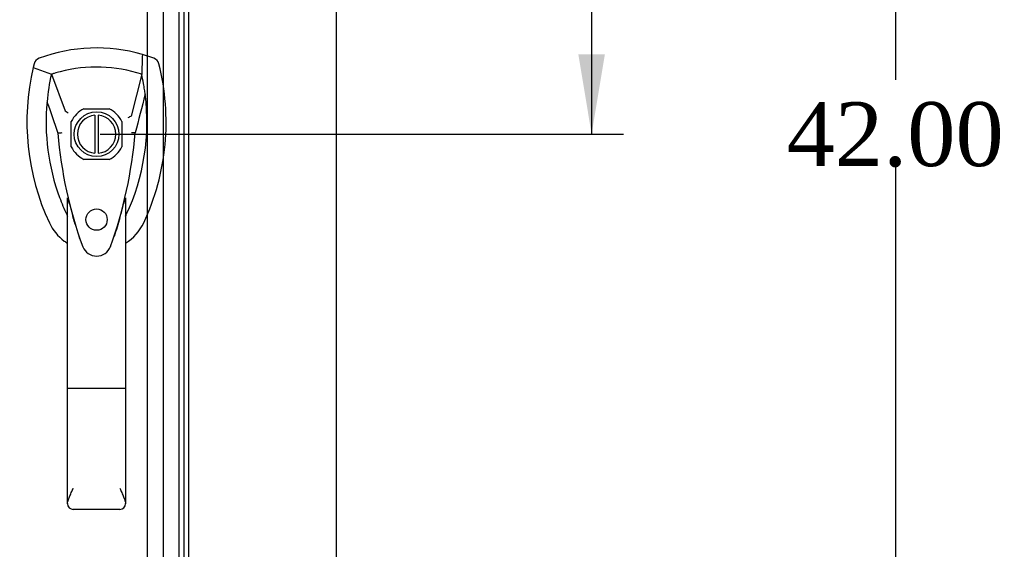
# Model space of a CAD drawing. Header units: inches. Extents: x 1 to 240, y -1 to 159.
# Tile 31 of 108: x 77.49 to 92.9, y 76.54 to 84.83. Entities that reach past the tile are written whole.
import ezdxf
from ezdxf.enums import TextEntityAlignment as Align
from ezdxf.lldxf.tags import DXFTag

# ---------------------------------------------------------------- set-up
doc = ezdxf.new("R2010")
doc.units = ezdxf.units.IN
doc.header["$MEASUREMENT"] = 0
for name, color, linetype in [('COM43576', 7, 'Continuous'), ('COM70219', 7, 'Continuous'), ('COM70657-17', 7, 'Continuous'), ('Default', 7, 'Continuous'), ('HAN13060', 7, 'Continuous')]:
    doc.layers.add(name, color=color, linetype=linetype)
doc.styles.add('SEACAD_Times_New_Roman', font='times.ttf')
tags = doc.linetypes.add('HIDDEN2', pattern=[0.1875, 0.125, -0.0625]).pattern_tags.tags
tags[6:7] = [DXFTag(74, 4), DXFTag(75, 0), DXFTag(340, '0'), DXFTag(46, 0.0), DXFTag(50, 0.0), DXFTag(44, 0.0), DXFTag(45, 0.0)]
tags[4:5] = [DXFTag(74, 4), DXFTag(75, 0), DXFTag(340, '0'), DXFTag(46, 0.0), DXFTag(50, 0.0), DXFTag(44, 0.0), DXFTag(45, 0.0)]
doc.dimstyles.new('HAMMOND_(STH_-_240x160)', dxfattribs={"dimtxt": 1, "dimasz": 1.25, "dimexe": 0.5, "dimexo": 0.5, "dimgap": 0.25, "dimtad": 0, "dimtih": 1, "dimtoh": 1, "dimzin": 0, "dimdsep": 46, "dimtxsty": 'SEACAD_Times_New_Roman', "dimblk1": '_SE_FILLED', "dimblk2": '_SE_FILLED', "dimsah": 1, "dimcen": 0.5, "dimadec": 0, "dimazin": 0, "dimtfac": 0.8, "dimtofl": 0, "dimtmove": 0, "dimatfit": 3, "dimfxl": 1, "dimtolj": 1, "dimtzin": 0, "dimarcsym": 0})

# ---------------------------------------------------------------- blocks, each defined once
blk = doc.blocks.new('SE')
at = {"layer": 'COM43576', "color": 7, "linetype": 'Continuous'}
blk.add_line((82.439, 103.963), (82.439, 62.113), dxfattribs=at)
at = {"layer": 'COM70219', "color": 7, "linetype": 'HIDDEN2'}
for p, q in [((79.485, 63.603), (79.485, 102.473)), ((79.486, 63.603), (79.486, 102.473)), ((79.735, 63.603), (79.735, 102.473)), ((79.984, 63.603), (79.984, 102.473)), ((79.985, 63.603), (79.985, 102.473))]:
    blk.add_line(p, q, dxfattribs=at)
at = {"layer": 'COM70657-17', "color": 7, "linetype": 'HIDDEN2'}
for p, q in [((80.055, 103.06), (80.055, 63.016)), ((78.49, 83.433), (78.887, 83.433)), ((78.293, 82.84), (78.293, 83.236)), ((79.084, 83.236), (79.084, 82.84)), ((78.887, 82.642), (78.49, 82.642))]:
    blk.add_line(p, q, dxfattribs=at)
at = {"layer": 'COM70657-17', "color": 7, "linetype": 'Continuous'}
blk.add_line((80.127, 103.06), (80.127, 63.016), dxfattribs=at)
at = {"layer": 'COM70657-17', "color": 7, "linetype": 'HIDDEN2'}
blk.add_circle((78.689, 81.7), 0.167, dxfattribs=at)
for radius, start, end in [(0.443, 116.6472, 153.3528), (0.443, 26.6472, 63.3528), (0.442, 206.6472, 243.3528), (0.443, 296.6472, 333.3528)]:
    blk.add_arc((78.689, 83.038), radius, start, end, dxfattribs=at)
at = {"layer": 'HAN13060', "color": 7, "linetype": 'Continuous'}
for p, q in [((79.588, 84.227), (79.407, 84.286)), ((77.712, 84.14), (77.698, 84.081)), ((77.698, 84.081), (77.982, 83.976)), ((77.982, 83.976), (78.197, 83.404)), ((79.396, 83.976), (79.232, 83.32)), ((78.197, 83.404), (78.243, 83.37)), ((78.664, 83.337), (78.664, 82.739)), ((78.714, 83.337), (78.714, 82.739)), ((78.083, 83.055), (78.083, 83.054)), ((79.294, 83.058), (79.294, 83.059)), ((78.234, 79.061), (78.234, 82.039)), ((79.144, 82.038), (79.144, 79.061)), ((79.144, 81.758), (79.165, 81.799)), ((79.165, 81.799), (79.168, 81.805)), ((78.428, 81.398), (78.431, 81.39)), ((78.907, 81.275), (78.913, 81.288)), ((78.234, 77.253), (78.234, 79.061)), ((79.054, 79.055), (78.324, 79.055)), ((79.144, 79.061), (79.144, 77.253)), ((79.054, 77.163), (78.324, 77.163))]:
    blk.add_line(p, q, dxfattribs=at)
blk.add_circle((78.689, 83.038), 0.35, dxfattribs=at)
for centre, radius, start, end in [((78.689, 81.803), 2.585, 73.8589, 110.3492), ((81.32, 83.229), 3.721, 166.7532, 205.1027), ((78.689, 81.803), 2.285, 71.9657, 104.4503), ((81.32, 83.229), 3.421, 167.3846, 174.7018), ((78.689, 81.803), 2.285, 106.8385, 108.0343), ((78.689, 81.803), 2.285, 104.4503, 106.8385), ((76.057, 83.229), 3.421, 10.1138, 12.6154), ((76.057, 83.229), 3.421, 8.519, 10.1138), ((76.057, 83.229), 3.421, 7.2824, 8.519), ((76.057, 83.229), 3.421, 334.8973, 7.2824), ((81.32, 83.229), 3.421, 174.7018, 200.2077), ((78.689, 83.038), 0.3, 94.7802, 265.2198), ((78.689, 83.038), 0.3, 274.7802, 85.2198), ((92.053, 56.611), 29.627, 115.6418, 115.7539), ((78.172, 81.707), 1.35, 91.2336, 93.7696), ((84.931, 83.624), 6.872, 184.7542, 199.9908), ((72.251, 83.654), 7.068, 340.3478, 355.1696), ((79.229, 82.27), 0.791, 85.3077, 89.6394), ((81.32, 83.229), 3.421, 200.2077, 205.1027), ((76.704, 81.433), 1.646, 10.2772, 21.6468), ((78.63, 81.968), 0.45, 205.1027, 208.4225), ((78.748, 81.968), 0.45, 331.5775, 334.8973), ((78.748, 81.968), 0.75, 301.8486, 334.8973), ((78.63, 81.968), 0.75, 233.4788, 238.1514), ((78.69, 81.364), 0.234, 202.2802, 338.2167), ((78.324, 77.253), 0.0903, 180.0017, 181.1154), ((78.324, 77.253), 0.09, 181.1172, 270), ((79.054, 77.253), 0.09, 270, 358.8828), ((79.054, 77.253), 0.0903, 358.8846, 359.9983)]:
    blk.add_arc(centre, radius, start, end, dxfattribs=at)
for points in [[(77.79, 84.227), (77.752, 84.213), (77.722, 84.179), (77.712, 84.14)], [(79.407, 84.286), (79.404, 84.183), (79.4, 84.079), (79.396, 83.976)], [(79.665, 84.14), (79.655, 84.179), (79.625, 84.213), (79.588, 84.227)], [(79.451, 83.662), (79.399, 83.461), (79.346, 83.26), (79.294, 83.059)], [(77.913, 83.544), (77.97, 83.381), (78.027, 83.218), (78.083, 83.055)], [(78.354, 81.625), (78.344, 81.659), (78.334, 81.693), (78.324, 81.727)], [(79.054, 81.726), (79.026, 81.629), (78.996, 81.532), (78.965, 81.437)], [(77.95, 81.65), (78.003, 81.538), (78.084, 81.439), (78.183, 81.365)], [(78.428, 81.398), (78.424, 81.41), (78.419, 81.423), (78.415, 81.435)]]:
    blk.add_open_spline(points, degree=3, dxfattribs=at)
for points, knots in [([(79.427, 81.65), (79.608, 82.035), (79.721, 82.451), (79.802, 83.298), (79.769, 83.728), (79.665, 84.14)], [0, 0, 0, 0, 0.5, 0.5, 1, 1, 1, 1]), ([(79.054, 81.726), (79.07, 81.783), (79.086, 81.841), (79.109, 81.926), (79.117, 81.954), (79.129, 81.995), (79.132, 82.009), (79.138, 82.027), (79.14, 82.032), (79.143, 82.04), (79.144, 82.041), (79.144, 82.038)], [0, 0, 0, 0, 0.5, 0.5, 0.75, 0.75, 0.875, 0.875, 0.9375, 0.9375, 1, 1, 1, 1]), ([(78.324, 79.055), (78.318, 79.055), (78.312, 79.055), (78.3, 79.055), (78.295, 79.056), (78.284, 79.056), (78.279, 79.056), (78.269, 79.056), (78.264, 79.057), (78.252, 79.057), (78.245, 79.058), (78.238, 79.059), (78.237, 79.059), (78.234, 79.06), (78.234, 79.061), (78.234, 79.061)], [0, 0, 0, 0, 0.125, 0.125, 0.25, 0.25, 0.375, 0.375, 0.5, 0.5, 0.75, 0.75, 0.875, 0.875, 1, 1, 1, 1]), ([(79.144, 79.061), (79.144, 79.061), (79.143, 79.06), (79.141, 79.059), (79.139, 79.059), (79.132, 79.058), (79.126, 79.057), (79.113, 79.057), (79.109, 79.056), (79.099, 79.056), (79.094, 79.056), (79.083, 79.056), (79.077, 79.055), (79.066, 79.055), (79.06, 79.055), (79.054, 79.055)], [0, 0, 0, 0, 0.125, 0.125, 0.25, 0.25, 0.5, 0.5, 0.625, 0.625, 0.75, 0.75, 0.875, 0.875, 1, 1, 1, 1]), ([(78.234, 77.251), (78.234, 77.267), (78.238, 77.284), (78.247, 77.312), (78.25, 77.321), (78.257, 77.341), (78.261, 77.351), (78.274, 77.381), (78.283, 77.403), (78.298, 77.436), (78.303, 77.448), (78.313, 77.471), (78.319, 77.482), (78.324, 77.494)], [0, 0, 0, 0, 0.25, 0.25, 0.375, 0.375, 0.5, 0.5, 0.75, 0.75, 0.875, 0.875, 1, 1, 1, 1]), ([(79.054, 77.494), (79.059, 77.482), (79.064, 77.471), (79.074, 77.448), (79.079, 77.436), (79.094, 77.403), (79.104, 77.381), (79.116, 77.351), (79.12, 77.341), (79.128, 77.321), (79.131, 77.312), (79.14, 77.284), (79.143, 77.267), (79.144, 77.251)], [0, 0, 0, 0, 0.125, 0.125, 0.25, 0.25, 0.5, 0.5, 0.625, 0.625, 0.75, 0.75, 1, 1, 1, 1])]:
    blk.add_open_spline(points, degree=3, knots=knots, dxfattribs=at)
blk = doc.blocks.new('DMBLK3299')
at = {"layer": 'Default', "linetype": 'Continuous'}
for points in [[(91.408, 102.788), (91.2, 104.038), (90.991, 102.788)], [(91.408, 63.288), (90.991, 63.288), (91.2, 62.038)]]:
    blk.add_hatch(color=7, dxfattribs=at).paths.add_polyline_path(points)
at = {"layer": 'Default', "color": 7, "linetype": 'Continuous'}
for p, q in [((67.241, 104.038), (91.7, 104.038)), ((91.2, 104.038), (91.2, 83.888)), ((91.2, 82.538), (91.2, 62.038)), ((82.836, 62.038), (91.7, 62.038))]:
    blk.add_line(p, q, dxfattribs=at)
at = {"layer": 'Default', "color": 7, "linetype": 'Continuous', "style": 'SEACAD_Times_New_Roman'}
blk.add_text('42.00', height=1, dxfattribs=at).set_placement((89.494, 83.538), align=Align.TOP_LEFT)
blk = doc.blocks.new('_SE_FILLED')
at = {"color": 0}
blk.add_line((0, 0), (-1, 0), dxfattribs=at)
blk.add_solid([(0, 0), (-1, -0.1665), (-1, 0.1665), (0, 0)], dxfattribs=at)
blk = doc.blocks.new('DMBLK3313')
at = {"layer": 'Default', "linetype": 'Continuous'}
for points in [[(86.648, 95.101), (86.44, 96.351), (86.232, 95.101)], [(86.648, 84.288), (86.232, 84.288), (86.44, 83.038)]]:
    blk.add_hatch(color=7, dxfattribs=at).paths.add_polyline_path(points)
at = {"layer": 'Default', "color": 7, "linetype": 'Continuous'}
for p, q in [((81.599, 96.351), (86.94, 96.351)), ((86.44, 96.351), (86.44, 90.544)), ((86.44, 89.194), (86.44, 83.038)), ((78.746, 83.038), (86.94, 83.038))]:
    blk.add_line(p, q, dxfattribs=at)
at = {"layer": 'Default', "color": 7, "linetype": 'Continuous', "style": 'SEACAD_Times_New_Roman'}
blk.add_text('13.31', height=1, dxfattribs=at).set_placement((84.734, 90.194), align=Align.TOP_LEFT)

msp = doc.modelspace()

# ---------------------------------------------------------------- block references
at = {"layer": 'Default'}
msp.add_blockref('SE', (0, 0), dxfattribs=at)

# ---------------------------------------------------------------- dimensions: what is measured, and where the dimension line sits
at = {"layer": 'Default', "color": 7, "linetype": 'Continuous'}
for base, p1, p2, picture, middle in [((91.2, 62.038), (66.741, 104.038), (82.336, 62.038), 'DMBLK3299', (91.2, 83.038)), ((86.44, 83.038), (81.099, 96.351), (78.246, 83.038), 'DMBLK3313', (86.44, 89.694))]:
    dim = msp.add_linear_dim(base=base, p1=p1, p2=p2, angle=90, text='\\A1;<>', dimstyle='HAMMOND_(STH_-_240x160)', dxfattribs=at)
    dim.commit()
    dim.dimension.update_dxf_attribs({"geometry": picture, "text_midpoint": middle, "dimtype": 160})

doc.saveas('drawing.dxf')
